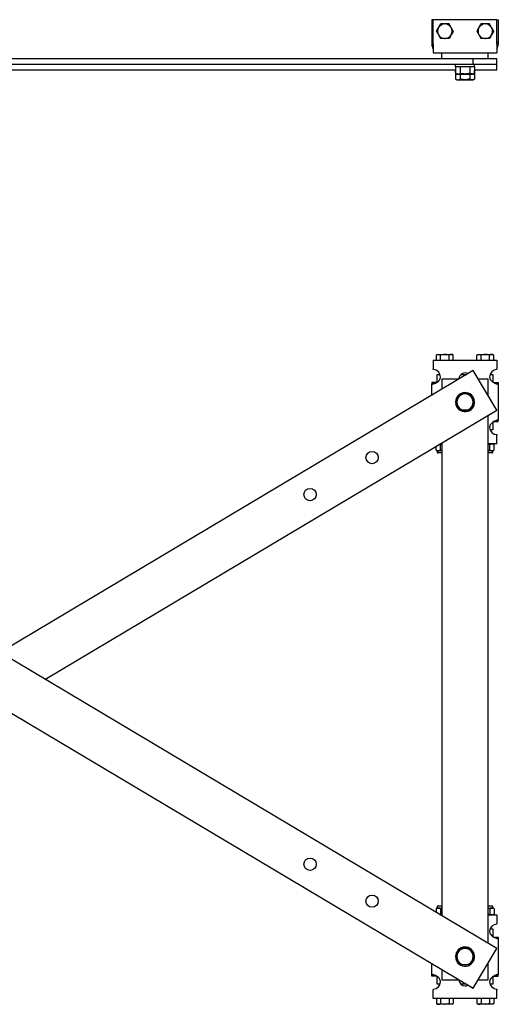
# Model space of a CAD drawing. Header units: inches. Extents: x -4 to 115, y -1 to 75.
# Tile 2 of 7: x 19 to 39, y -1 to 41. Entities that reach past the tile are written whole.
import ezdxf

# ---------------------------------------------------------------- set-up
doc = ezdxf.new("R2010")
doc.units = ezdxf.units.IN
doc.header["$MEASUREMENT"] = 0

msp = doc.modelspace()

# ---------------------------------------------------------------- linework, layer by layer
at = {"color": 7, "linetype": 'Continuous', "lineweight": 25}
for p, q in [((36.581, 41.346), (36.518, 41.346)), ((36.518, 41.346), (36.518, 40.377)), ((39.331, 41.346), (36.581, 41.346)), ((36.581, 40.284), (36.581, 41.346)), ((39.331, 40.284), (39.331, 41.346)), ((39.331, 41.346), (39.393, 41.346)), ((39.393, 41.346), (39.393, 40.377)), ((37.069, 41.161), (37.093, 41.161)), ((38.819, 41.161), (38.843, 41.161)), ((37.069, 40.531), (37.093, 40.531)), ((38.819, 40.531), (38.843, 40.531)), ((36.581, 40.377), (36.518, 40.377)), ((36.518, 40.377), (36.518, 40.284)), ((36.581, 40.284), (36.518, 40.284)), ((36.581, 40.284), (36.581, 39.909)), ((39.331, 40.377), (39.393, 40.377)), ((39.331, 40.284), (39.331, 39.909)), ((39.331, 40.284), (39.393, 40.284)), ((39.393, 40.377), (39.393, 40.284)), ((36.956, 39.659), (-1.293, 39.659)), ((36.581, 39.909), (39.331, 39.909)), ((36.956, 39.659), (36.956, 39.909)), ((37.68, 39.659), (36.956, 39.659)), ((38.303, 39.659), (37.68, 39.659)), ((38.303, 39.409), (38.303, 39.659)), ((38.524, 39.659), (38.303, 39.659)), ((38.956, 39.659), (38.524, 39.659)), ((38.956, 39.659), (38.956, 39.909)), ((39.327, 39.659), (38.956, 39.659)), ((39.327, 39.409), (39.327, 39.659)), ((38.303, 39.409), (17.831, 39.409)), ((37.542, 39.31), (37.542, 39.409)), ((38.369, 39.31), (37.542, 39.31)), ((37.547, 39.31), (37.547, 39.027)), ((37.751, 39.31), (37.751, 39.027)), ((38.161, 39.31), (38.161, 39.027)), ((39.327, 39.409), (38.303, 39.409)), ((38.365, 39.31), (38.365, 39.027)), ((38.369, 39.31), (38.369, 39.409)), ((39.327, 39.159), (39.327, 39.409)), ((37.547, 39.159), (-2.64, 39.159)), ((37.542, 39.06), (37.542, 39.159)), ((37.547, 39.06), (37.542, 39.06)), ((37.547, 39.027), (37.601, 38.995)), ((37.547, 39.027), (37.547, 38.777)), ((37.601, 38.995), (37.649, 38.995)), ((37.649, 38.995), (37.956, 38.995)), ((37.751, 38.995), (37.751, 38.777)), ((37.956, 38.995), (38.263, 38.995)), ((38.161, 38.995), (38.161, 38.777)), ((38.263, 38.995), (38.31, 38.995)), ((38.31, 38.995), (38.365, 39.027)), ((39.327, 39.159), (38.365, 39.159)), ((38.369, 39.06), (38.365, 39.06)), ((38.365, 39.027), (38.365, 38.777)), ((38.369, 39.06), (38.369, 39.159)), ((37.547, 38.777), (37.601, 38.745)), ((37.601, 38.745), (37.649, 38.745)), ((37.649, 38.745), (37.956, 38.745)), ((37.956, 38.745), (38.263, 38.745)), ((38.263, 38.745), (38.31, 38.745)), ((38.31, 38.745), (38.365, 38.777)), ((36.766, 26.858), (36.717, 26.83)), ((36.766, 26.858), (36.808, 26.858)), ((36.808, 26.858), (37.069, 26.858)), ((37.069, 26.858), (37.093, 26.858)), ((37.093, 26.858), (37.354, 26.858)), ((37.354, 26.858), (37.396, 26.858)), ((37.444, 26.83), (37.396, 26.858)), ((38.516, 26.858), (38.467, 26.83)), ((38.516, 26.858), (38.558, 26.858)), ((38.558, 26.858), (38.819, 26.858)), ((38.819, 26.858), (38.843, 26.858)), ((38.843, 26.858), (39.104, 26.858)), ((39.104, 26.858), (39.146, 26.858)), ((39.194, 26.83), (39.146, 26.858)), ((36.581, 26.606), (39.331, 26.606)), ((36.581, 26.606), (36.581, 26.231)), ((36.717, 26.606), (36.717, 26.83)), ((36.899, 26.606), (36.899, 26.83)), ((37.263, 26.606), (37.263, 26.83)), ((37.444, 26.606), (37.444, 26.83)), ((38.467, 26.606), (38.467, 26.83)), ((38.649, 26.606), (38.649, 26.83)), ((39.013, 26.606), (39.013, 26.83)), ((39.194, 26.606), (39.194, 26.83)), ((39.331, 26.606), (39.331, 26.231)), ((39.327, 1.14), (-2.64, 26.165)), ((38.303, 26.165), (17.831, 13.958)), ((36.581, 26.2), (36.581, 26.231)), ((39.327, 24.447), (38.303, 26.165)), ((39.331, 26.2), (39.331, 26.231)), ((36.706, 25.637), (36.518, 25.637)), ((36.518, 25.637), (36.518, 25.589)), ((36.608, 25.589), (36.518, 25.589)), ((36.518, 25.101), (36.518, 25.589)), ((36.756, 25.994), (36.875, 25.994)), ((36.756, 25.663), (36.756, 25.994)), ((37.68, 25.794), (36.956, 25.794)), ((36.956, 25.794), (36.956, 25.362)), ((37.781, 25.994), (38.016, 25.994)), ((38.956, 25.794), (38.524, 25.794)), ((38.956, 25.069), (38.956, 25.794)), ((39.037, 25.994), (39.156, 25.994)), ((39.156, 25.994), (39.156, 25.663)), ((39.206, 25.637), (39.393, 25.637)), ((39.303, 25.589), (39.393, 25.589)), ((39.393, 25.637), (39.393, 25.589)), ((39.393, 25.589), (39.393, 23.998)), ((37.547, 24.794), (37.542, 24.794)), ((37.581, 24.734), (37.548, 24.729)), ((-3.664, 24.447), (38.303, -0.577)), ((19.784, 12.794), (39.327, 24.447)), ((38.956, 1.362), (38.956, 24.226)), ((39.156, 23.924), (39.156, 23.594)), ((39.206, 23.95), (39.393, 23.95)), ((39.303, 23.998), (39.393, 23.998)), ((39.393, 23.95), (39.393, 23.998)), ((39.156, 23.594), (39.037, 23.594)), ((36.956, 23.033), (36.956, 2.554)), ((39.331, 23.387), (39.331, 23.356)), ((39.331, 22.981), (39.331, 23.356)), ((36.7, 22.729), (36.7, 22.881)), ((36.7, 22.729), (36.702, 22.725)), ((36.751, 22.691), (36.751, 22.633)), ((36.795, 22.691), (36.751, 22.691)), ((36.956, 22.593), (36.791, 22.593)), ((36.956, 22.691), (36.795, 22.691)), ((36.956, 22.981), (36.869, 22.981)), ((36.891, 22.729), (36.891, 22.943)), ((39.331, 22.981), (38.956, 22.981)), ((39.116, 22.691), (38.956, 22.691)), ((39.121, 22.593), (38.956, 22.593)), ((39.021, 22.729), (39.021, 22.943)), ((39.161, 22.691), (39.116, 22.691)), ((39.161, 22.633), (39.161, 22.691)), ((39.21, 22.726), (39.212, 22.729)), ((39.212, 22.729), (39.212, 22.943)), ((36.791, 2.994), (36.956, 2.994)), ((38.956, 2.994), (39.121, 2.994)), ((36.701, 2.862), (36.7, 2.859)), ((36.7, 2.858), (36.7, 2.707)), ((36.751, 2.955), (36.751, 2.896)), ((36.751, 2.896), (36.795, 2.896)), ((36.795, 2.896), (36.956, 2.896)), ((36.869, 2.606), (36.956, 2.606)), ((36.891, 2.858), (36.891, 2.644)), ((38.956, 2.896), (39.116, 2.896)), ((38.956, 2.606), (39.331, 2.606)), ((39.021, 2.858), (39.021, 2.644)), ((39.116, 2.896), (39.161, 2.896)), ((39.161, 2.896), (39.161, 2.955)), ((39.212, 2.859), (39.21, 2.863)), ((39.211, 2.642), (39.212, 2.644)), ((39.212, 2.858), (39.212, 2.644)), ((39.331, 2.606), (39.331, 2.231)), ((39.331, 2.2), (39.331, 2.231)), ((39.037, 1.994), (39.156, 1.994)), ((39.156, 1.994), (39.156, 1.663)), ((39.206, 1.637), (39.393, 1.637)), ((39.303, 1.589), (39.393, 1.589)), ((39.393, 1.637), (39.393, 1.589)), ((39.393, 1.589), (39.393, -0.002)), ((38.303, -0.577), (39.327, 1.14)), ((36.518, -0.002), (36.518, 0.487)), ((37.547, 0.794), (37.542, 0.794)), ((37.581, 0.734), (37.548, 0.729)), ((38.956, -0.206), (38.956, 0.518)), ((36.956, 0.226), (36.956, -0.206)), ((36.608, -0.002), (36.518, -0.002)), ((36.518, -0.05), (36.518, -0.002)), ((36.706, -0.05), (36.518, -0.05)), ((36.756, -0.406), (36.756, -0.076)), ((36.875, -0.406), (36.756, -0.406)), ((36.956, -0.206), (37.68, -0.206)), ((38.016, -0.406), (37.781, -0.406)), ((38.524, -0.206), (38.956, -0.206)), ((39.156, -0.406), (39.037, -0.406)), ((39.156, -0.076), (39.156, -0.406)), ((39.206, -0.05), (39.393, -0.05)), ((39.303, -0.002), (39.393, -0.002)), ((39.393, -0.05), (39.393, -0.002)), ((36.581, -0.613), (36.581, -0.644)), ((36.581, -1.019), (36.581, -0.644)), ((39.331, -0.613), (39.331, -0.644)), ((39.331, -1.019), (39.331, -0.644)), ((39.331, -1.019), (36.581, -1.019)), ((36.717, -1.019), (36.717, -1.243)), ((36.717, -1.243), (36.766, -1.271)), ((36.808, -1.271), (36.766, -1.271)), ((37.069, -1.271), (36.808, -1.271)), ((36.899, -1.019), (36.899, -1.243)), ((37.069, -1.271), (37.093, -1.271)), ((37.354, -1.271), (37.093, -1.271)), ((37.263, -1.019), (37.263, -1.243)), ((37.396, -1.271), (37.354, -1.271)), ((37.396, -1.271), (37.444, -1.243)), ((37.444, -1.019), (37.444, -1.243)), ((38.467, -1.019), (38.467, -1.243)), ((38.467, -1.243), (38.516, -1.271)), ((38.558, -1.271), (38.516, -1.271)), ((38.819, -1.271), (38.558, -1.271)), ((38.649, -1.019), (38.649, -1.243)), ((38.819, -1.271), (38.843, -1.271)), ((39.104, -1.271), (38.843, -1.271)), ((39.013, -1.019), (39.013, -1.243)), ((39.146, -1.271), (39.104, -1.271)), ((39.146, -1.271), (39.194, -1.243)), ((39.194, -1.019), (39.194, -1.243))]:
    msp.add_line(p, q, dxfattribs=at)
at = {"color": 7, "linetype": 'Continuous', "lineweight": 25, "flags": 128}
for points in [[(39.021, 2.858), (39.014, 2.868), (38.996, 2.879), (38.956, 2.891), (38.956, 2.891)], [(39.021, 2.644), (39.014, 2.635), (38.996, 2.623), (38.956, 2.611), (38.956, 2.611)]]:
    msp.add_lwpolyline(points, dxfattribs=at)
at = {"color": 7, "linetype": 'Continuous', "lineweight": 25}
for centre in [(33.931, 22.394), (31.248, 20.794), (31.248, 4.794), (33.931, 3.194)]:
    msp.add_circle(centre, 0.266, dxfattribs=at)
for centre, radius, start, end in [((37.081, 40.846), 0.315, 150.0228, 209.9772), ((37.081, 40.846), 0.315, 92.1255, 150.0228), ((37.081, 40.846), 0.315, 29.9772, 87.8745), ((37.081, 40.846), 0.315, 330.0228, 29.9772), ((38.831, 40.846), 0.315, 150.0228, 209.9772), ((38.831, 40.846), 0.315, 92.1255, 150.0228), ((38.831, 40.846), 0.315, 29.9772, 87.8745), ((38.831, 40.846), 0.315, 330.0228, 29.9772), ((37.081, 40.846), 0.315, 209.9772, 267.8745), ((37.081, 40.846), 0.315, 272.1255, 330.0228), ((38.831, 40.846), 0.315, 209.9772, 267.8745), ((38.831, 40.846), 0.315, 272.1255, 330.0228), ((36.581, 25.887), 0.313, 0, 90), ((37.956, 25.794), 0.266, 62.8942, 178.7198), ((39.331, 25.887), 0.313, 90, 180), ((37.956, 24.794), 0.413, 189, 180), ((37.956, 24.794), 0.355, 90, 150), ((37.956, 24.794), 0.355, 30, 90), ((37.956, 24.794), 0.354, 150, 210), ((37.956, 24.794), 0.354, 330, 30), ((37.956, 24.794), 0.354, 210, 270), ((37.956, 24.794), 0.354, 270, 330), ((39.331, 23.7), 0.312, 180, 270), ((36.751, 22.744), 0.0533, 218.7573, 270), ((36.791, 22.633), 0.0394, 180, 270), ((39.121, 22.633), 0.0394, 270, 0), ((39.161, 22.928), 0.0533, 17.0978, 90), ((39.161, 22.744), 0.0533, 270, 306.4945), ((36.791, 2.955), 0.0394, 90, 180), ((39.121, 2.955), 0.0394, 360, 90), ((36.751, 2.843), 0.0533, 90, 126.4945), ((39.161, 2.843), 0.0533, 38.7573, 90), ((39.161, 2.66), 0.0533, 270, 308.6919), ((39.331, 1.887), 0.313, 90, 180), ((37.956, 0.794), 0.413, 189, 180), ((37.956, 0.794), 0.354, 150, 210), ((37.956, 0.794), 0.355, 90, 150), ((37.956, 0.794), 0.355, 30, 90), ((37.956, 0.794), 0.354, 330, 30), ((37.956, 0.794), 0.355, 210, 270), ((37.956, 0.794), 0.355, 270, 330), ((36.581, -0.3), 0.313, 270, 0), ((37.956, -0.206), 0.266, 181.2802, 270), ((39.331, -0.3), 0.313, 180, 270), ((37.956, -0.206), 0.266, 270, 297.1058)]:
    msp.add_arc(centre, radius, start, end, dxfattribs=at)
for points, knots in [([(36.717, 40.846), (36.732, 40.872), (36.762, 40.923), (36.793, 40.976), (36.808, 41.003)], [0, 0, 0, 0, 0.4954622, 1, 1, 1, 1]), ([(36.808, 41.003), (36.81, 41.007), (36.827, 41.035), (36.857, 41.089), (36.885, 41.137), (36.899, 41.161)], [0, 0, 0, 0, 0.070856, 0.531185, 1, 1, 1, 1]), ([(37.069, 41.161), (37.056, 41.161), (36.998, 41.161), (36.942, 41.161), (36.899, 41.161)], [0, 0, 0, 0, 0.236477, 1, 1, 1, 1]), ([(37.263, 41.161), (37.255, 41.161), (37.2, 41.161), (37.142, 41.161), (37.093, 41.161)], [0, 0, 0, 0, 0.140528, 1, 1, 1, 1]), ([(37.354, 41.003), (37.351, 41.007), (37.335, 41.035), (37.304, 41.089), (37.277, 41.137), (37.263, 41.161)], [0, 0, 0, 0, 0.070856, 0.531186, 1, 1, 1, 1]), ([(37.444, 40.846), (37.43, 40.872), (37.4, 40.923), (37.369, 40.976), (37.354, 41.003)], [0, 0, 0, 0, 0.495465, 1, 1, 1, 1]), ([(38.467, 40.846), (38.482, 40.872), (38.512, 40.923), (38.543, 40.976), (38.558, 41.003)], [0, 0, 0, 0, 0.495464, 1, 1, 1, 1]), ([(38.558, 41.003), (38.56, 41.007), (38.577, 41.035), (38.607, 41.089), (38.635, 41.137), (38.649, 41.161)], [0, 0, 0, 0, 0.070856, 0.531188, 1, 1, 1, 1]), ([(38.819, 41.161), (38.806, 41.161), (38.748, 41.161), (38.692, 41.161), (38.649, 41.161)], [0, 0, 0, 0, 0.236482, 1, 1, 1, 1]), ([(39.013, 41.161), (39.005, 41.161), (38.95, 41.161), (38.892, 41.161), (38.843, 41.161)], [0, 0, 0, 0, 0.140528, 1, 1, 1, 1]), ([(39.104, 41.003), (39.101, 41.007), (39.085, 41.035), (39.054, 41.089), (39.027, 41.137), (39.013, 41.161)], [0, 0, 0, 0, 0.070856, 0.531188, 1, 1, 1, 1]), ([(39.194, 40.846), (39.18, 40.872), (39.15, 40.923), (39.119, 40.976), (39.104, 41.003)], [0, 0, 0, 0, 0.495467, 1, 1, 1, 1]), ([(36.717, 40.846), (36.732, 40.82), (36.762, 40.769), (36.793, 40.716), (36.808, 40.689)], [0, 0, 0, 0, 0.4954622, 1, 1, 1, 1]), ([(36.808, 40.689), (36.81, 40.685), (36.827, 40.657), (36.857, 40.603), (36.885, 40.556), (36.899, 40.531)], [0, 0, 0, 0, 0.070856, 0.531185, 1, 1, 1, 1]), ([(37.069, 40.531), (37.056, 40.531), (36.998, 40.531), (36.942, 40.531), (36.899, 40.531)], [0, 0, 0, 0, 0.236477, 1, 1, 1, 1]), ([(37.263, 40.531), (37.255, 40.531), (37.2, 40.531), (37.142, 40.531), (37.093, 40.531)], [0, 0, 0, 0, 0.140528, 1, 1, 1, 1]), ([(37.354, 40.689), (37.351, 40.685), (37.335, 40.657), (37.304, 40.603), (37.277, 40.556), (37.263, 40.531)], [0, 0, 0, 0, 0.070856, 0.531186, 1, 1, 1, 1]), ([(37.444, 40.846), (37.43, 40.82), (37.4, 40.769), (37.369, 40.716), (37.354, 40.689)], [0, 0, 0, 0, 0.495465, 1, 1, 1, 1]), ([(38.467, 40.846), (38.482, 40.82), (38.512, 40.769), (38.543, 40.716), (38.558, 40.689)], [0, 0, 0, 0, 0.495464, 1, 1, 1, 1]), ([(38.558, 40.689), (38.56, 40.685), (38.577, 40.657), (38.607, 40.603), (38.635, 40.556), (38.649, 40.531)], [0, 0, 0, 0, 0.070856, 0.531188, 1, 1, 1, 1]), ([(38.819, 40.531), (38.806, 40.531), (38.748, 40.531), (38.692, 40.531), (38.649, 40.531)], [0, 0, 0, 0, 0.236482, 1, 1, 1, 1]), ([(39.013, 40.531), (39.005, 40.531), (38.95, 40.531), (38.892, 40.531), (38.843, 40.531)], [0, 0, 0, 0, 0.140528, 1, 1, 1, 1]), ([(39.104, 40.689), (39.101, 40.685), (39.085, 40.657), (39.054, 40.603), (39.027, 40.556), (39.013, 40.531)], [0, 0, 0, 0, 0.070856, 0.531188, 1, 1, 1, 1]), ([(39.194, 40.846), (39.18, 40.82), (39.15, 40.769), (39.119, 40.716), (39.104, 40.689)], [0, 0, 0, 0, 0.495467, 1, 1, 1, 1]), ([(36.518, 40.284), (36.522, 40.249), (36.528, 40.181), (36.555, 40.109), (36.579, 40.08), (36.581, 40.078)], [0, 0, 0, 0, 0.478961, 0.961993, 1, 1, 1, 1]), ([(39.331, 40.078), (39.333, 40.08), (39.357, 40.109), (39.384, 40.181), (39.39, 40.249), (39.393, 40.284)], [0, 0, 0, 0, 0.038008, 0.521037, 1, 1, 1, 1]), ([(37.547, 39.027), (37.563, 39.018), (37.597, 39), (37.631, 38.997), (37.649, 38.995)], [0, 0, 0, 0, 0.495459, 1, 1, 1, 1]), ([(37.649, 38.995), (37.651, 38.995), (37.67, 38.995), (37.704, 39.002), (37.735, 39.019), (37.751, 39.027)], [0, 0, 0, 0, 0.070091, 0.530787, 1, 1, 1, 1]), ([(37.956, 38.995), (37.9, 38.999), (37.83, 39.005), (37.764, 39.023), (37.751, 39.027)], [0, 0, 0, 0, 0.8101736, 1, 1, 1, 1]), ([(38.161, 39.027), (38.108, 39.014), (38.04, 38.997), (37.971, 38.995), (37.956, 38.995)], [0, 0, 0, 0, 0.784743, 1, 1, 1, 1]), ([(38.263, 38.995), (38.26, 38.995), (38.242, 38.995), (38.207, 39.002), (38.176, 39.019), (38.161, 39.027)], [0, 0, 0, 0, 0.070091, 0.530787, 1, 1, 1, 1]), ([(38.365, 39.027), (38.349, 39.018), (38.315, 39), (38.28, 38.997), (38.263, 38.995)], [0, 0, 0, 0, 0.495459, 1, 1, 1, 1]), ([(37.547, 38.777), (37.563, 38.768), (37.597, 38.75), (37.631, 38.747), (37.649, 38.745)], [0, 0, 0, 0, 0.4954593, 1, 1, 1, 1]), ([(37.649, 38.745), (37.651, 38.745), (37.67, 38.745), (37.704, 38.752), (37.735, 38.769), (37.751, 38.777)], [0, 0, 0, 0, 0.070091, 0.530787, 1, 1, 1, 1]), ([(37.956, 38.745), (37.9, 38.749), (37.83, 38.755), (37.764, 38.773), (37.751, 38.777)], [0, 0, 0, 0, 0.810174, 1, 1, 1, 1]), ([(38.161, 38.777), (38.108, 38.764), (38.04, 38.747), (37.971, 38.745), (37.956, 38.745)], [0, 0, 0, 0, 0.784743, 1, 1, 1, 1]), ([(38.263, 38.745), (38.26, 38.745), (38.242, 38.745), (38.207, 38.752), (38.176, 38.769), (38.161, 38.777)], [0, 0, 0, 0, 0.070091, 0.530787, 1, 1, 1, 1]), ([(38.365, 38.777), (38.349, 38.768), (38.315, 38.75), (38.28, 38.747), (38.263, 38.745)], [0, 0, 0, 0, 0.4954593, 1, 1, 1, 1]), ([(36.717, 26.83), (36.732, 26.838), (36.762, 26.854), (36.793, 26.857), (36.808, 26.858)], [0, 0, 0, 0, 0.4954622, 1, 1, 1, 1]), ([(36.808, 26.858), (36.81, 26.858), (36.827, 26.858), (36.857, 26.852), (36.885, 26.837), (36.899, 26.83)], [0, 0, 0, 0, 0.070856, 0.531185, 1, 1, 1, 1]), ([(37.069, 26.858), (37.056, 26.858), (36.998, 26.855), (36.942, 26.841), (36.899, 26.83)], [0, 0, 0, 0, 0.236477, 1, 1, 1, 1]), ([(37.263, 26.83), (37.255, 26.832), (37.2, 26.848), (37.142, 26.854), (37.093, 26.858)], [0, 0, 0, 0, 0.140528, 1, 1, 1, 1]), ([(37.354, 26.858), (37.351, 26.858), (37.335, 26.858), (37.304, 26.852), (37.277, 26.837), (37.263, 26.83)], [0, 0, 0, 0, 0.070856, 0.531186, 1, 1, 1, 1]), ([(37.444, 26.83), (37.43, 26.838), (37.4, 26.854), (37.369, 26.857), (37.354, 26.858)], [0, 0, 0, 0, 0.495465, 1, 1, 1, 1]), ([(38.467, 26.83), (38.482, 26.838), (38.512, 26.854), (38.543, 26.857), (38.558, 26.858)], [0, 0, 0, 0, 0.495464, 1, 1, 1, 1]), ([(38.558, 26.858), (38.56, 26.858), (38.577, 26.858), (38.607, 26.852), (38.635, 26.837), (38.649, 26.83)], [0, 0, 0, 0, 0.070856, 0.531188, 1, 1, 1, 1]), ([(38.819, 26.858), (38.806, 26.858), (38.748, 26.855), (38.692, 26.841), (38.649, 26.83)], [0, 0, 0, 0, 0.236482, 1, 1, 1, 1]), ([(39.013, 26.83), (39.005, 26.832), (38.95, 26.848), (38.892, 26.854), (38.843, 26.858)], [0, 0, 0, 0, 0.140528, 1, 1, 1, 1]), ([(39.104, 26.858), (39.101, 26.858), (39.085, 26.858), (39.054, 26.852), (39.027, 26.837), (39.013, 26.83)], [0, 0, 0, 0, 0.070856, 0.531188, 1, 1, 1, 1]), ([(39.194, 26.83), (39.18, 26.838), (39.15, 26.854), (39.119, 26.857), (39.104, 26.858)], [0, 0, 0, 0, 0.495467, 1, 1, 1, 1]), ([(36.518, 25.589), (36.521, 25.584), (36.527, 25.572), (36.572, 25.577), (36.637, 25.596), (36.714, 25.632), (36.787, 25.681), (36.846, 25.742), (36.886, 25.812), (36.891, 25.863), (36.893, 25.887)], [0, 0, 0, 0, 0.141383, 0.283967, 0.423768, 0.55717, 0.681485, 0.795582, 0.900545, 1, 1, 1, 1]), ([(39.018, 25.887), (39.021, 25.863), (39.026, 25.812), (39.066, 25.742), (39.125, 25.681), (39.198, 25.632), (39.275, 25.596), (39.34, 25.577), (39.385, 25.572), (39.391, 25.584), (39.393, 25.589)], [0, 0, 0, 0, 0.099455, 0.204417, 0.318514, 0.44283, 0.576232, 0.716034, 0.858617, 1, 1, 1, 1]), ([(37.649, 24.971), (37.651, 24.975), (37.67, 25.007), (37.704, 25.067), (37.735, 25.121), (37.751, 25.148)], [0, 0, 0, 0, 0.070091, 0.530787, 1, 1, 1, 1]), ([(37.956, 25.148), (37.9, 25.148), (37.83, 25.148), (37.764, 25.148), (37.751, 25.148)], [0, 0, 0, 0, 0.8101736, 1, 1, 1, 1]), ([(38.161, 25.148), (38.108, 25.148), (38.04, 25.148), (37.971, 25.148), (37.956, 25.148)], [0, 0, 0, 0, 0.784743, 1, 1, 1, 1]), ([(38.263, 24.971), (38.26, 24.975), (38.242, 25.007), (38.207, 25.067), (38.176, 25.121), (38.161, 25.148)], [0, 0, 0, 0, 0.070091, 0.530787, 1, 1, 1, 1]), ([(37.547, 24.794), (37.563, 24.823), (37.597, 24.881), (37.631, 24.941), (37.649, 24.971)], [0, 0, 0, 0, 0.495459, 1, 1, 1, 1]), ([(37.547, 24.794), (37.563, 24.765), (37.597, 24.707), (37.631, 24.647), (37.649, 24.616)], [0, 0, 0, 0, 0.495459, 1, 1, 1, 1]), ([(38.365, 24.794), (38.349, 24.823), (38.315, 24.881), (38.28, 24.941), (38.263, 24.971)], [0, 0, 0, 0, 0.495459, 1, 1, 1, 1]), ([(38.365, 24.794), (38.349, 24.765), (38.315, 24.707), (38.28, 24.647), (38.263, 24.616)], [0, 0, 0, 0, 0.495459, 1, 1, 1, 1]), ([(37.649, 24.616), (37.651, 24.612), (37.67, 24.58), (37.704, 24.52), (37.735, 24.466), (37.751, 24.439)], [0, 0, 0, 0, 0.070091, 0.530787, 1, 1, 1, 1]), ([(37.956, 24.439), (37.9, 24.439), (37.83, 24.439), (37.764, 24.439), (37.751, 24.439)], [0, 0, 0, 0, 0.8101736, 1, 1, 1, 1]), ([(38.161, 24.439), (38.108, 24.439), (38.04, 24.439), (37.971, 24.439), (37.956, 24.439)], [0, 0, 0, 0, 0.784743, 1, 1, 1, 1]), ([(38.263, 24.616), (38.26, 24.612), (38.242, 24.58), (38.207, 24.52), (38.176, 24.466), (38.161, 24.439)], [0, 0, 0, 0, 0.070091, 0.530787, 1, 1, 1, 1]), ([(39.393, 23.998), (39.391, 24.004), (39.385, 24.015), (39.34, 24.011), (39.275, 23.991), (39.198, 23.956), (39.125, 23.906), (39.066, 23.845), (39.026, 23.775), (39.021, 23.725), (39.018, 23.7)], [0, 0, 0, 0, 0.141383, 0.283966, 0.423768, 0.557171, 0.681486, 0.795583, 0.900545, 1, 1, 1, 1]), ([(36.7, 22.729), (36.702, 22.724), (36.707, 22.713), (36.725, 22.696), (36.756, 22.691), (36.782, 22.691), (36.795, 22.691)], [0, 0, 0, 0, 0.090008, 0.224488, 0.591126, 1, 1, 1, 1]), ([(36.795, 22.691), (36.799, 22.691), (36.813, 22.691), (36.838, 22.691), (36.864, 22.696), (36.881, 22.71), (36.887, 22.72), (36.89, 22.727), (36.891, 22.729)], [0, 0, 0, 0, 0.099455, 0.428508, 0.75734, 0.873681, 0.960849, 1, 1, 1, 1]), ([(36.857, 22.974), (36.862, 22.973), (36.87, 22.972), (36.881, 22.962), (36.887, 22.952), (36.89, 22.945), (36.891, 22.943)], [0, 0, 0, 0, 0.363769, 0.668797, 0.897351, 1, 1, 1, 1]), ([(36.891, 22.943), (36.893, 22.946), (36.9, 22.955), (36.922, 22.968), (36.942, 22.976), (36.956, 22.976), (36.956, 22.976)], [0, 0, 0, 0, 0.1571, 0.442265, 0.999984, 1, 1, 1, 1]), ([(36.891, 22.729), (36.893, 22.726), (36.9, 22.717), (36.922, 22.704), (36.942, 22.696), (36.956, 22.696), (36.956, 22.696)], [0, 0, 0, 0, 0.1571, 0.442265, 0.999984, 1, 1, 1, 1]), ([(38.956, 22.974), (38.967, 22.973), (38.988, 22.97), (39.01, 22.957), (39.019, 22.947), (39.021, 22.944), (39.021, 22.943)], [0, 0, 0, 0, 0.465083, 0.826307, 0.984486, 1, 1, 1, 1]), ([(38.956, 22.698), (38.967, 22.7), (38.988, 22.703), (39.01, 22.715), (39.019, 22.725), (39.021, 22.729), (39.021, 22.729)], [0, 0, 0, 0, 0.465082, 0.826308, 0.984499, 1, 1, 1, 1]), ([(39.021, 22.943), (39.023, 22.948), (39.028, 22.96), (39.047, 22.976), (39.077, 22.982), (39.103, 22.981), (39.116, 22.981)], [0, 0, 0, 0, 0.090008, 0.22449, 0.591124, 1, 1, 1, 1]), ([(39.021, 22.729), (39.023, 22.724), (39.028, 22.713), (39.047, 22.696), (39.077, 22.691), (39.103, 22.691), (39.116, 22.691)], [0, 0, 0, 0, 0.0900078, 0.2244899, 0.5911242, 1, 1, 1, 1]), ([(39.116, 22.981), (39.12, 22.981), (39.134, 22.981), (39.159, 22.981), (39.185, 22.976), (39.202, 22.962), (39.208, 22.952), (39.211, 22.945), (39.212, 22.943)], [0, 0, 0, 0, 0.099455, 0.428508, 0.757344, 0.873677, 0.960851, 1, 1, 1, 1]), ([(39.116, 22.691), (39.12, 22.691), (39.134, 22.691), (39.159, 22.691), (39.185, 22.696), (39.202, 22.71), (39.208, 22.72), (39.211, 22.727), (39.212, 22.729)], [0, 0, 0, 0, 0.099456, 0.428509, 0.757344, 0.87368, 0.960851, 1, 1, 1, 1]), ([(36.795, 2.896), (36.792, 2.896), (36.778, 2.896), (36.753, 2.896), (36.726, 2.891), (36.71, 2.877), (36.703, 2.868), (36.701, 2.861), (36.7, 2.858)], [0, 0, 0, 0, 0.0994584, 0.4285075, 0.7573424, 0.8736836, 0.960849, 1, 1, 1, 1]), ([(36.891, 2.858), (36.889, 2.863), (36.884, 2.875), (36.865, 2.891), (36.835, 2.897), (36.809, 2.897), (36.795, 2.896)], [0, 0, 0, 0, 0.09001, 0.224487, 0.591126, 1, 1, 1, 1]), ([(36.891, 2.644), (36.889, 2.64), (36.884, 2.628), (36.872, 2.616), (36.862, 2.615), (36.856, 2.614)], [0, 0, 0, 0, 0.232842, 0.580713, 1, 1, 1, 1]), ([(36.956, 2.89), (36.944, 2.888), (36.924, 2.885), (36.902, 2.872), (36.893, 2.862), (36.891, 2.859), (36.891, 2.858)], [0, 0, 0, 0, 0.465083, 0.82631, 0.984491, 1, 1, 1, 1]), ([(36.956, 2.613), (36.944, 2.615), (36.924, 2.618), (36.902, 2.63), (36.893, 2.64), (36.891, 2.644), (36.891, 2.644)], [0, 0, 0, 0, 0.465084, 0.826309, 0.984477, 1, 1, 1, 1]), ([(39.116, 2.896), (39.113, 2.896), (39.099, 2.896), (39.074, 2.896), (39.048, 2.891), (39.031, 2.877), (39.024, 2.868), (39.022, 2.861), (39.021, 2.858)], [0, 0, 0, 0, 0.099461, 0.428507, 0.757341, 0.873682, 0.960848, 1, 1, 1, 1]), ([(39.116, 2.606), (39.113, 2.606), (39.099, 2.606), (39.074, 2.606), (39.048, 2.611), (39.031, 2.625), (39.024, 2.635), (39.022, 2.642), (39.021, 2.644)], [0, 0, 0, 0, 0.099461, 0.428506, 0.757341, 0.873679, 0.960848, 1, 1, 1, 1]), ([(39.212, 2.858), (39.21, 2.863), (39.205, 2.875), (39.186, 2.891), (39.156, 2.897), (39.13, 2.897), (39.116, 2.896)], [0, 0, 0, 0, 0.090008, 0.224486, 0.591128, 1, 1, 1, 1]), ([(39.212, 2.644), (39.21, 2.64), (39.205, 2.628), (39.186, 2.612), (39.156, 2.606), (39.13, 2.606), (39.116, 2.606)], [0, 0, 0, 0, 0.090008, 0.224486, 0.591128, 1, 1, 1, 1]), ([(39.018, 1.887), (39.021, 1.863), (39.026, 1.812), (39.066, 1.742), (39.125, 1.681), (39.198, 1.632), (39.275, 1.596), (39.34, 1.577), (39.385, 1.572), (39.391, 1.584), (39.393, 1.589)], [0, 0, 0, 0, 0.099455, 0.204417, 0.318514, 0.442829, 0.576232, 0.716034, 0.858617, 1, 1, 1, 1]), ([(37.547, 0.794), (37.563, 0.823), (37.597, 0.881), (37.631, 0.941), (37.649, 0.971)], [0, 0, 0, 0, 0.4954593, 1, 1, 1, 1]), ([(37.649, 0.971), (37.651, 0.975), (37.67, 1.007), (37.704, 1.067), (37.735, 1.121), (37.751, 1.148)], [0, 0, 0, 0, 0.070091, 0.530787, 1, 1, 1, 1]), ([(37.956, 1.148), (37.9, 1.148), (37.83, 1.148), (37.764, 1.148), (37.751, 1.148)], [0, 0, 0, 0, 0.810174, 1, 1, 1, 1]), ([(38.161, 1.148), (38.108, 1.148), (38.04, 1.148), (37.971, 1.148), (37.956, 1.148)], [0, 0, 0, 0, 0.784743, 1, 1, 1, 1]), ([(38.263, 0.971), (38.26, 0.975), (38.242, 1.007), (38.207, 1.067), (38.176, 1.121), (38.161, 1.148)], [0, 0, 0, 0, 0.070091, 0.530787, 1, 1, 1, 1]), ([(38.365, 0.794), (38.349, 0.823), (38.315, 0.881), (38.28, 0.941), (38.263, 0.971)], [0, 0, 0, 0, 0.4954593, 1, 1, 1, 1]), ([(37.547, 0.794), (37.563, 0.765), (37.597, 0.707), (37.631, 0.647), (37.649, 0.616)], [0, 0, 0, 0, 0.4954593, 1, 1, 1, 1]), ([(37.649, 0.616), (37.651, 0.612), (37.67, 0.58), (37.704, 0.52), (37.735, 0.466), (37.751, 0.439)], [0, 0, 0, 0, 0.070091, 0.530787, 1, 1, 1, 1]), ([(37.956, 0.439), (37.9, 0.439), (37.83, 0.439), (37.764, 0.439), (37.751, 0.439)], [0, 0, 0, 0, 0.810174, 1, 1, 1, 1]), ([(38.161, 0.439), (38.108, 0.439), (38.04, 0.439), (37.971, 0.439), (37.956, 0.439)], [0, 0, 0, 0, 0.784743, 1, 1, 1, 1]), ([(38.263, 0.616), (38.26, 0.612), (38.242, 0.58), (38.207, 0.52), (38.176, 0.466), (38.161, 0.439)], [0, 0, 0, 0, 0.070091, 0.530787, 1, 1, 1, 1]), ([(38.365, 0.794), (38.349, 0.765), (38.315, 0.707), (38.28, 0.647), (38.263, 0.616)], [0, 0, 0, 0, 0.4954593, 1, 1, 1, 1]), ([(36.893, -0.3), (36.891, -0.275), (36.886, -0.225), (36.846, -0.155), (36.787, -0.094), (36.714, -0.044), (36.637, -0.009), (36.572, 0.011), (36.527, 0.015), (36.521, 0.004), (36.518, -0.002)], [0, 0, 0, 0, 0.099455, 0.204418, 0.318515, 0.44283, 0.576232, 0.716033, 0.858617, 1, 1, 1, 1]), ([(39.393, -0.002), (39.391, 0.004), (39.385, 0.015), (39.34, 0.011), (39.275, -0.009), (39.198, -0.044), (39.125, -0.094), (39.066, -0.155), (39.026, -0.225), (39.021, -0.275), (39.018, -0.3)], [0, 0, 0, 0, 0.141383, 0.283966, 0.423768, 0.55717, 0.681486, 0.795583, 0.900545, 1, 1, 1, 1]), ([(36.717, -1.243), (36.732, -1.251), (36.762, -1.266), (36.793, -1.269), (36.808, -1.271)], [0, 0, 0, 0, 0.4954622, 1, 1, 1, 1]), ([(36.808, -1.271), (36.81, -1.271), (36.827, -1.27), (36.857, -1.264), (36.885, -1.25), (36.899, -1.243)], [0, 0, 0, 0, 0.070856, 0.531185, 1, 1, 1, 1]), ([(37.069, -1.271), (37.056, -1.27), (36.998, -1.268), (36.942, -1.254), (36.899, -1.243)], [0, 0, 0, 0, 0.236477, 1, 1, 1, 1]), ([(37.263, -1.243), (37.255, -1.245), (37.2, -1.261), (37.142, -1.266), (37.093, -1.271)], [0, 0, 0, 0, 0.140528, 1, 1, 1, 1]), ([(37.354, -1.271), (37.351, -1.271), (37.335, -1.27), (37.304, -1.264), (37.277, -1.25), (37.263, -1.243)], [0, 0, 0, 0, 0.070856, 0.531186, 1, 1, 1, 1]), ([(37.444, -1.243), (37.43, -1.251), (37.4, -1.266), (37.369, -1.269), (37.354, -1.271)], [0, 0, 0, 0, 0.495465, 1, 1, 1, 1]), ([(38.467, -1.243), (38.482, -1.251), (38.512, -1.266), (38.543, -1.269), (38.558, -1.271)], [0, 0, 0, 0, 0.495464, 1, 1, 1, 1]), ([(38.558, -1.271), (38.56, -1.271), (38.577, -1.27), (38.607, -1.264), (38.635, -1.25), (38.649, -1.243)], [0, 0, 0, 0, 0.070856, 0.531188, 1, 1, 1, 1]), ([(38.819, -1.271), (38.806, -1.27), (38.748, -1.268), (38.692, -1.254), (38.649, -1.243)], [0, 0, 0, 0, 0.236482, 1, 1, 1, 1]), ([(39.013, -1.243), (39.005, -1.245), (38.95, -1.261), (38.892, -1.266), (38.843, -1.271)], [0, 0, 0, 0, 0.140528, 1, 1, 1, 1]), ([(39.104, -1.271), (39.101, -1.271), (39.085, -1.27), (39.054, -1.264), (39.027, -1.25), (39.013, -1.243)], [0, 0, 0, 0, 0.070856, 0.531188, 1, 1, 1, 1]), ([(39.194, -1.243), (39.18, -1.251), (39.15, -1.266), (39.119, -1.269), (39.104, -1.271)], [0, 0, 0, 0, 0.495467, 1, 1, 1, 1])]:
    msp.add_open_spline(points, degree=3, knots=knots, dxfattribs=at)

doc.saveas('drawing.dxf')
